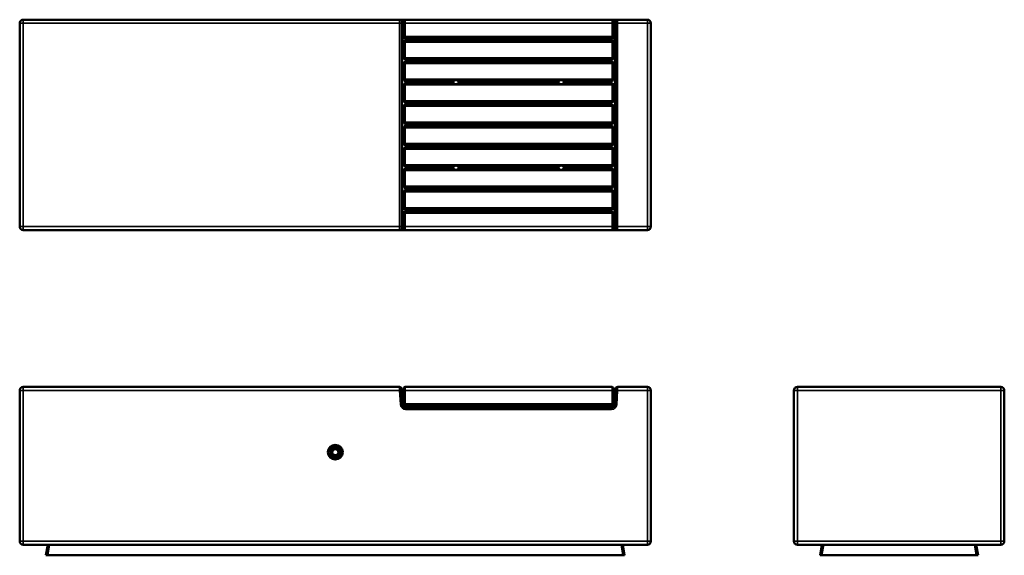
# Model space of a CAD drawing. Header units: millimetres. Extents: x 1752 to 4559, y 1456 to 2983.
import ezdxf

# ---------------------------------------------------------------- set-up
doc = ezdxf.new("R2010")
doc.units = ezdxf.units.MM
doc.layers.add('Visibile (ISO)', color=7, linetype='Continuous', lineweight=50)
doc.layers.add('Visibile sottile (ISO)', color=7, linetype='Continuous', lineweight=35)

msp = doc.modelspace()

# ---------------------------------------------------------------- linework, layer by layer
at = {"layer": 'Visibile (ISO)'}
for p, q in [((2835.2, 2983.5), (1761.7, 2983.5)), ((2837.3, 2983.5), (2835.2, 2983.5)), ((2850.7, 2983.5), (2837.3, 2983.5)), ((2845.7, 2973.5), (2845.7, 2978.5)), ((3440.7, 2983.5), (2850.7, 2983.5)), ((3454.1, 2983.5), (3440.7, 2983.5)), ((3445.7, 2978.5), (3445.7, 2973.5)), ((3456.2, 2983.5), (3454.1, 2983.5)), ((3541.7, 2983.5), (3456.2, 2983.5)), ((1751.7, 2973.5), (1751.7, 2393.5)), ((2845.7, 2973.5), (2845.7, 2935.5)), ((3445.7, 2935.5), (3445.7, 2973.5)), ((3551.7, 2393.5), (3551.7, 2973.5)), ((2841.8, 2920.6), (2841.8, 2446.4)), ((2842.3, 2929), (2842, 2924.9)), ((2850.7, 2930.5), (3440.7, 2930.5)), ((3440.7, 2924.5), (2850.7, 2924.5)), ((2985.7, 2926.4), (2984.5, 2924.9)), ((2985.7, 2926.4), (2985.7, 2924.5)), ((3005.7, 2926.4), (2985.7, 2926.4)), ((3005.7, 2924.5), (3005.7, 2926.4)), ((3007, 2924.9), (3005.7, 2926.4)), ((3285.7, 2926.4), (3284.5, 2924.9)), ((3285.7, 2926.4), (3285.7, 2924.5)), ((3305.7, 2926.4), (3285.7, 2926.4)), ((3305.7, 2924.5), (3305.7, 2926.4)), ((3307, 2924.9), (3305.7, 2926.4)), ((3449.1, 2929), (3449.5, 2924.9)), ((3449.6, 2920.6), (3449.6, 2446.4)), ((2845.7, 2919.5), (2845.7, 2874.5)), ((3445.7, 2874.5), (3445.7, 2919.5)), ((2850.7, 2869.5), (3440.7, 2869.5)), ((2983.2, 2869.5), (2983.2, 2863.5)), ((2985.7, 2869.5), (2985.7, 2863.5)), ((3005.7, 2863.5), (3005.7, 2869.5)), ((3008.2, 2863.5), (3008.2, 2869.5)), ((3283.2, 2869.5), (3283.2, 2863.5)), ((3285.7, 2869.5), (3285.7, 2863.5)), ((3305.7, 2863.5), (3305.7, 2869.5)), ((3308.2, 2863.5), (3308.2, 2869.5)), ((2845.7, 2858.5), (2845.7, 2813.5)), ((3440.7, 2863.5), (2850.7, 2863.5)), ((3445.7, 2813.5), (3445.7, 2858.5)), ((2990.5, 2808.5), (2850.7, 2808.5)), ((2983.2, 2808.5), (2983.2, 2802.5)), ((2985.7, 2808.5), (2985.7, 2802.5)), ((3290.5, 2808.5), (3000.9, 2808.5)), ((3005.7, 2802.5), (3005.7, 2808.5)), ((3008.2, 2802.5), (3008.2, 2808.5)), ((3283.2, 2808.5), (3283.2, 2802.5)), ((3285.7, 2808.5), (3285.7, 2802.5)), ((3300.9, 2808.5), (3440.7, 2808.5)), ((3305.7, 2802.5), (3305.7, 2808.5)), ((3308.2, 2802.5), (3308.2, 2808.5)), ((2845.7, 2797.5), (2845.7, 2752.5)), ((2990.5, 2802.5), (2850.7, 2802.5)), ((3000.9, 2802.5), (3290.5, 2802.5)), ((3300.9, 2802.5), (3440.7, 2802.5)), ((3445.7, 2752.5), (3445.7, 2797.5)), ((2845.7, 2736.5), (2845.7, 2691.5)), ((2850.7, 2747.5), (3440.7, 2747.5)), ((3440.7, 2741.5), (2850.7, 2741.5)), ((2983.2, 2747.5), (2983.2, 2741.5)), ((2985.7, 2747.5), (2985.7, 2741.5)), ((3005.7, 2741.5), (3005.7, 2747.5)), ((3008.2, 2741.5), (3008.2, 2747.5)), ((3283.2, 2747.5), (3283.2, 2741.5)), ((3285.7, 2747.5), (3285.7, 2741.5)), ((3305.7, 2741.5), (3305.7, 2747.5)), ((3308.2, 2741.5), (3308.2, 2747.5)), ((3445.7, 2691.5), (3445.7, 2736.5)), ((2845.7, 2675.5), (2845.7, 2630.5)), ((2850.7, 2686.5), (3440.7, 2686.5)), ((3440.7, 2680.5), (2850.7, 2680.5)), ((2983.2, 2686.5), (2983.2, 2680.5)), ((2985.7, 2686.5), (2985.7, 2680.5)), ((3005.7, 2680.5), (3005.7, 2686.5)), ((3008.2, 2680.5), (3008.2, 2686.5)), ((3283.2, 2686.5), (3283.2, 2680.5)), ((3285.7, 2686.5), (3285.7, 2680.5)), ((3305.7, 2680.5), (3305.7, 2686.5)), ((3308.2, 2680.5), (3308.2, 2686.5)), ((3445.7, 2630.5), (3445.7, 2675.5)), ((2845.7, 2614.5), (2845.7, 2569.5)), ((2850.7, 2625.5), (3440.7, 2625.5)), ((3440.7, 2619.5), (2850.7, 2619.5)), ((2983.2, 2625.5), (2983.2, 2619.5)), ((2985.7, 2625.5), (2985.7, 2619.5)), ((3005.7, 2619.5), (3005.7, 2625.5)), ((3008.2, 2619.5), (3008.2, 2625.5)), ((3283.2, 2625.5), (3283.2, 2619.5)), ((3285.7, 2625.5), (3285.7, 2619.5)), ((3305.7, 2619.5), (3305.7, 2625.5)), ((3308.2, 2619.5), (3308.2, 2625.5)), ((3445.7, 2569.5), (3445.7, 2614.5)), ((2990.5, 2564.5), (2850.7, 2564.5)), ((2990.5, 2558.5), (2850.7, 2558.5)), ((2983.2, 2564.5), (2983.2, 2558.5)), ((2985.7, 2564.5), (2985.7, 2558.5)), ((3290.5, 2564.5), (3000.9, 2564.5)), ((3000.9, 2558.5), (3290.5, 2558.5)), ((3005.7, 2558.5), (3005.7, 2564.5)), ((3008.2, 2558.5), (3008.2, 2564.5)), ((3283.2, 2564.5), (3283.2, 2558.5)), ((3285.7, 2564.5), (3285.7, 2558.5)), ((3300.9, 2564.5), (3440.7, 2564.5)), ((3300.9, 2558.5), (3440.7, 2558.5)), ((3305.7, 2558.5), (3305.7, 2564.5)), ((3308.2, 2558.5), (3308.2, 2564.5)), ((2845.7, 2553.5), (2845.7, 2508.5)), ((3445.7, 2508.5), (3445.7, 2553.5)), ((2850.7, 2503.5), (3440.7, 2503.5)), ((2983.2, 2503.5), (2983.2, 2497.5)), ((2985.7, 2503.5), (2985.7, 2497.5)), ((3005.7, 2497.5), (3005.7, 2503.5)), ((3008.2, 2497.5), (3008.2, 2503.5)), ((3283.2, 2503.5), (3283.2, 2497.5)), ((3285.7, 2503.5), (3285.7, 2497.5)), ((3305.7, 2497.5), (3305.7, 2503.5)), ((3308.2, 2497.5), (3308.2, 2503.5)), ((2845.7, 2492.5), (2845.7, 2447.5)), ((3440.7, 2497.5), (2850.7, 2497.5)), ((3445.7, 2447.5), (3445.7, 2492.5)), ((2842, 2442), (2842.3, 2438)), ((2845.7, 2431.5), (2845.7, 2393.5)), ((2850.7, 2442.5), (3440.7, 2442.5)), ((3440.7, 2436.5), (2850.7, 2436.5)), ((2984.5, 2442), (2985.7, 2440.6)), ((2985.7, 2442.5), (2985.7, 2440.6)), ((2985.7, 2440.6), (3005.7, 2440.6)), ((3005.7, 2440.6), (3005.7, 2442.5)), ((3005.7, 2440.6), (3007, 2442)), ((3284.5, 2442), (3285.7, 2440.6)), ((3285.7, 2442.5), (3285.7, 2440.6)), ((3285.7, 2440.6), (3305.7, 2440.6)), ((3305.7, 2440.6), (3305.7, 2442.5)), ((3305.7, 2440.6), (3307, 2442)), ((3445.7, 2393.5), (3445.7, 2431.5)), ((3449.5, 2442), (3449.1, 2438)), ((2845.7, 2388.5), (2845.7, 2393.5)), ((3445.7, 2393.5), (3445.7, 2388.5)), ((1761.7, 2383.5), (2835.2, 2383.5)), ((2835.2, 2383.5), (2837.3, 2383.5)), ((2837.3, 2383.5), (2850.7, 2383.5)), ((2850.7, 2383.5), (3440.7, 2383.5)), ((3440.7, 2383.5), (3454.1, 2383.5)), ((3454.1, 2383.5), (3456.2, 2383.5)), ((3456.2, 2383.5), (3541.7, 2383.5)), ((1751.7, 1926.3), (1751.7, 1496.3)), ((2835, 1936.3), (1761.7, 1936.3)), ((2840.2, 1926.6), (2840, 1931.6)), ((2842.3, 1886.8), (2840.2, 1926.6)), ((2845.7, 1926.3), (2845.7, 1931.3)), ((2845.7, 1926.3), (2845.7, 1888.3)), ((3440.7, 1936.3), (2850.7, 1936.3)), ((3445.7, 1931.3), (3445.7, 1926.3)), ((3445.7, 1888.3), (3445.7, 1926.3)), ((3451.2, 1926.6), (3449.1, 1886.8)), ((3451.5, 1931.6), (3451.2, 1926.6)), ((3541.7, 1936.3), (3456.5, 1936.3)), ((3551.7, 1496.3), (3551.7, 1926.3)), ((3959.4, 1926.3), (3959.4, 1496.3)), ((4549.4, 1936.3), (3969.4, 1936.3)), ((4559.4, 1496.3), (4559.4, 1926.3)), ((2841.8, 1896.3), (2845.7, 1896.3)), ((2850.7, 1883.3), (3440.7, 1883.3)), ((3445.7, 1896.3), (3449.6, 1896.3)), ((3439.1, 1877.3), (2852.3, 1877.3)), ((1761.7, 1486.3), (3541.7, 1486.3)), ((1831.7, 1486.3), (1826.7, 1456.3)), ((3476.7, 1456.3), (3471.7, 1486.3)), ((3969.4, 1486.3), (4549.4, 1486.3)), ((4039.4, 1486.3), (4034.4, 1456.3)), ((4484.4, 1456.3), (4479.4, 1486.3)), ((1831.7, 1456.3), (1826.7, 1456.3)), ((3471.8, 1456.3), (1831.7, 1456.3)), ((3476.7, 1456.3), (3471.8, 1456.3)), ((4039.3, 1456.3), (4034.4, 1456.3)), ((4479.4, 1456.3), (4039.3, 1456.3)), ((4484.4, 1456.3), (4479.4, 1456.3))]:
    msp.add_line(p, q, dxfattribs=at)
for radius in [21, 15.2, 13, 12.8, 8.65]:
    msp.add_circle((2651.7, 1750.3), radius, dxfattribs=at)
for centre, radius, start, end in [((1761.7, 2973.5), 10, 90, 180), ((2850.7, 2978.5), 5, 90, 180), ((3440.7, 2978.5), 5, 0, 90), ((3541.7, 2973.5), 10, 0, 90), ((2850.7, 2935.5), 5, 180, 270), ((2850.7, 2919.5), 5, 90, 180), ((3440.7, 2935.5), 5, 270, 0), ((3440.7, 2919.5), 5, 0, 90), ((2850.7, 2874.5), 5, 180, 270), ((3440.7, 2874.5), 5, 270, 0), ((2850.7, 2858.5), 5, 90, 180), ((3440.7, 2858.5), 5, 0, 90), ((2850.7, 2813.5), 5, 180, 270), ((3440.7, 2813.5), 5, 270, 0), ((2850.7, 2797.5), 5, 90, 180), ((3440.7, 2797.5), 5, 0, 90), ((2850.7, 2752.5), 5, 180, 270), ((3440.7, 2752.5), 5, 270, 0), ((2850.7, 2736.5), 5, 90, 180), ((3440.7, 2736.5), 5, 0, 90), ((2850.7, 2691.5), 5, 180, 270), ((2850.7, 2675.5), 5, 90, 180), ((3440.7, 2691.5), 5, 270, 0), ((3440.7, 2675.5), 5, 0, 90), ((2850.7, 2630.5), 5, 180, 270), ((2850.7, 2614.5), 5, 90, 180), ((3440.7, 2630.5), 5, 270, 0), ((3440.7, 2614.5), 5, 0, 90), ((2850.7, 2569.5), 5, 180, 270), ((2850.7, 2553.5), 5, 90, 180), ((3440.7, 2569.5), 5, 270, 0), ((3440.7, 2553.5), 5, 0, 90), ((2850.7, 2508.5), 5, 180, 270), ((3440.7, 2508.5), 5, 270, 0), ((2850.7, 2492.5), 5, 90, 180), ((3440.7, 2492.5), 5, 0, 90), ((2850.7, 2447.5), 5, 180, 270), ((3440.7, 2447.5), 5, 270, 0), ((2850.7, 2431.5), 5, 90, 180), ((3440.7, 2431.5), 5, 0, 90), ((1761.7, 2393.5), 10, 180, 270), ((2850.7, 2388.5), 5, 180, 270), ((3440.7, 2388.5), 5, 270, 0), ((3541.7, 2393.5), 10, 270, 0), ((1761.7, 1926.3), 10, 90, 180), ((2850.7, 1931.3), 5, 90, 180), ((3440.7, 1931.3), 5, 0, 90), ((3541.7, 1926.3), 10, 0, 90), ((3969.4, 1926.3), 10, 90, 180), ((4549.4, 1926.3), 10, 0, 90), ((2852.3, 1887.3), 10, 183, 270), ((2850.7, 1888.3), 5, 180, 270), ((3439.1, 1887.3), 10, 270, 357), ((3440.7, 1888.3), 5, 270, 0), ((1761.7, 1496.3), 10, 180, 270), ((3541.7, 1496.3), 10, 270, 0), ((3969.4, 1496.3), 10, 180, 270), ((4549.4, 1496.3), 10, 270, 0)]:
    msp.add_arc(centre, radius, start, end, dxfattribs=at)
for centre, major_axis, ratio, start_param, end_param in [((2842.1, 2920.6), (0, -5), 0.052408, 3.665191, 4.712389), ((2852.3, 2928.7), (10, 0), 0.57735, 2.222456, 3.089233), ((2985.7, 2920.6), (0, 5), 0.5, 0.523599, 0.680354), ((3005.7, 2920.6), (0, 5), 0.5, 5.602832, 5.759587), ((3285.7, 2920.6), (0, 5), 0.5, 0.523599, 0.680354), ((3305.7, 2920.6), (0, 5), 0.5, 5.602832, 5.759587), ((3439.1, 2928.7), (10, 0), 0.57735, 0.05236, 0.919136), ((3449.4, 2920.6), (0, -5), 0.052408, 1.570796, 2.617994), ((2842.1, 2446.4), (0, -5), 0.052408, 4.712389, 5.759587), ((3449.4, 2446.4), (0, -5), 0.052408, 0.523599, 1.570796), ((2852.3, 2438.3), (10, 0), 0.57735, 3.193953, 4.060729), ((2985.7, 2446.4), (0, 5), 0.5, 2.461239, 2.617994), ((3005.7, 2446.4), (0, 5), 0.5, 3.665191, 3.821946), ((3285.7, 2446.4), (0, 5), 0.5, 2.461239, 2.617994), ((3305.7, 2446.4), (0, 5), 0.5, 3.665191, 3.821946), ((3439.1, 2438.3), (10, 0), 0.57735, 5.364049, 6.230825)]:
    msp.add_ellipse(centre, major_axis=major_axis, ratio=ratio, start_param=start_param, end_param=end_param, dxfattribs=at)
for points, knots in [([(3000.9, 2808.5), (3000.9, 2808.5), (3000.9, 2808.6), (3000.6, 2809), (3000.3, 2809.3), (2999.9, 2809.8), (2999.7, 2810), (2999.3, 2810.3), (2999, 2810.5), (2998.4, 2810.9), (2997.9, 2811.1), (2996.8, 2811.4), (2996.2, 2811.5), (2995.2, 2811.5), (2994.6, 2811.4), (2993.6, 2811.1), (2993.1, 2810.9), (2992.4, 2810.5), (2992.2, 2810.3), (2991.8, 2810), (2991.6, 2809.8), (2991.1, 2809.3), (2990.9, 2809), (2990.6, 2808.6), (2990.5, 2808.5), (2990.5, 2808.5)], [0, 0, 0, 0, 0.179532, 0.179532, 0.359063, 0.359063, 0.44204, 0.44204, 0.525016, 0.525016, 0.681214, 0.681214, 0.837412, 0.837412, 0.99361, 0.99361, 1.149808, 1.149808, 1.232784, 1.232784, 1.315761, 1.315761, 1.495293, 1.495293, 1.674824, 1.674824, 1.674824, 1.674824]), ([(3300.9, 2808.5), (3300.9, 2808.5), (3300.9, 2808.6), (3300.6, 2809), (3300.3, 2809.3), (3299.9, 2809.8), (3299.7, 2810), (3299.3, 2810.3), (3299, 2810.5), (3298.4, 2810.9), (3297.9, 2811.1), (3296.8, 2811.4), (3296.2, 2811.5), (3295.2, 2811.5), (3294.6, 2811.4), (3293.6, 2811.1), (3293.1, 2810.9), (3292.4, 2810.5), (3292.2, 2810.3), (3291.8, 2810), (3291.6, 2809.8), (3291.1, 2809.3), (3290.9, 2809), (3290.6, 2808.6), (3290.5, 2808.5), (3290.5, 2808.5)], [0, 0, 0, 0, 0.179532, 0.179532, 0.359063, 0.359063, 0.44204, 0.44204, 0.525016, 0.525016, 0.681214, 0.681214, 0.837412, 0.837412, 0.99361, 0.99361, 1.149808, 1.149808, 1.232784, 1.232784, 1.315761, 1.315761, 1.495293, 1.495293, 1.674824, 1.674824, 1.674824, 1.674824]), ([(2990.5, 2802.5), (2990.5, 2802.5), (2990.6, 2802.3), (2990.9, 2801.9), (2991.1, 2801.6), (2991.6, 2801.1), (2991.8, 2800.9), (2992.2, 2800.6), (2992.4, 2800.4), (2993.1, 2800.1), (2993.6, 2799.8), (2994.6, 2799.5), (2995.2, 2799.5), (2996.2, 2799.5), (2996.8, 2799.5), (2997.9, 2799.8), (2998.4, 2800.1), (2999, 2800.4), (2999.3, 2800.6), (2999.7, 2800.9), (2999.9, 2801.1), (3000.3, 2801.6), (3000.6, 2801.9), (3000.9, 2802.3), (3000.9, 2802.5), (3000.9, 2802.5)], [0, 0, 0, 0, 0.179532, 0.179532, 0.359063, 0.359063, 0.44204, 0.44204, 0.525016, 0.525016, 0.681214, 0.681214, 0.837412, 0.837412, 0.99361, 0.99361, 1.149808, 1.149808, 1.232784, 1.232784, 1.315761, 1.315761, 1.495293, 1.495293, 1.674824, 1.674824, 1.674824, 1.674824]), ([(3290.5, 2802.5), (3290.5, 2802.5), (3290.6, 2802.3), (3290.9, 2801.9), (3291.1, 2801.6), (3291.6, 2801.1), (3291.8, 2800.9), (3292.2, 2800.6), (3292.4, 2800.4), (3293.1, 2800.1), (3293.6, 2799.8), (3294.6, 2799.5), (3295.2, 2799.5), (3296.2, 2799.5), (3296.8, 2799.5), (3297.9, 2799.8), (3298.4, 2800.1), (3299, 2800.4), (3299.3, 2800.6), (3299.7, 2800.9), (3299.9, 2801.1), (3300.3, 2801.6), (3300.6, 2801.9), (3300.9, 2802.3), (3300.9, 2802.5), (3300.9, 2802.5)], [0, 0, 0, 0, 0.179532, 0.179532, 0.359063, 0.359063, 0.44204, 0.44204, 0.525016, 0.525016, 0.681214, 0.681214, 0.837412, 0.837412, 0.99361, 0.99361, 1.149808, 1.149808, 1.232784, 1.232784, 1.315761, 1.315761, 1.495293, 1.495293, 1.674824, 1.674824, 1.674824, 1.674824]), ([(3000.9, 2564.5), (3000.9, 2564.5), (3000.9, 2564.6), (3000.6, 2565), (3000.3, 2565.3), (2999.9, 2565.8), (2999.7, 2566), (2999.3, 2566.3), (2999, 2566.5), (2998.4, 2566.9), (2997.9, 2567.1), (2996.8, 2567.4), (2996.2, 2567.5), (2995.2, 2567.5), (2994.6, 2567.4), (2993.6, 2567.1), (2993.1, 2566.9), (2992.4, 2566.5), (2992.2, 2566.3), (2991.8, 2566), (2991.6, 2565.8), (2991.1, 2565.3), (2990.9, 2565), (2990.6, 2564.6), (2990.5, 2564.5), (2990.5, 2564.5)], [0, 0, 0, 0, 0.179532, 0.179532, 0.359063, 0.359063, 0.44204, 0.44204, 0.525016, 0.525016, 0.681214, 0.681214, 0.837412, 0.837412, 0.99361, 0.99361, 1.149808, 1.149808, 1.232784, 1.232784, 1.315761, 1.315761, 1.495293, 1.495293, 1.674824, 1.674824, 1.674824, 1.674824]), ([(2990.5, 2558.5), (2990.5, 2558.5), (2990.6, 2558.3), (2990.9, 2557.9), (2991.1, 2557.6), (2991.6, 2557.1), (2991.8, 2556.9), (2992.2, 2556.6), (2992.4, 2556.4), (2993.1, 2556.1), (2993.6, 2555.8), (2994.6, 2555.5), (2995.2, 2555.5), (2996.2, 2555.5), (2996.8, 2555.5), (2997.9, 2555.8), (2998.4, 2556.1), (2999, 2556.4), (2999.3, 2556.6), (2999.7, 2556.9), (2999.9, 2557.1), (3000.3, 2557.6), (3000.6, 2557.9), (3000.9, 2558.3), (3000.9, 2558.5), (3000.9, 2558.5)], [0, 0, 0, 0, 0.179532, 0.179532, 0.359063, 0.359063, 0.44204, 0.44204, 0.525016, 0.525016, 0.681214, 0.681214, 0.837412, 0.837412, 0.99361, 0.99361, 1.149808, 1.149808, 1.232784, 1.232784, 1.315761, 1.315761, 1.495293, 1.495293, 1.674824, 1.674824, 1.674824, 1.674824]), ([(3300.9, 2564.5), (3300.9, 2564.5), (3300.9, 2564.6), (3300.6, 2565), (3300.3, 2565.3), (3299.9, 2565.8), (3299.7, 2566), (3299.3, 2566.3), (3299, 2566.5), (3298.4, 2566.9), (3297.9, 2567.1), (3296.8, 2567.4), (3296.2, 2567.5), (3295.2, 2567.5), (3294.6, 2567.4), (3293.6, 2567.1), (3293.1, 2566.9), (3292.4, 2566.5), (3292.2, 2566.3), (3291.8, 2566), (3291.6, 2565.8), (3291.1, 2565.3), (3290.9, 2565), (3290.6, 2564.6), (3290.5, 2564.5), (3290.5, 2564.5)], [0, 0, 0, 0, 0.179532, 0.179532, 0.359063, 0.359063, 0.44204, 0.44204, 0.525016, 0.525016, 0.681214, 0.681214, 0.837412, 0.837412, 0.99361, 0.99361, 1.149808, 1.149808, 1.232784, 1.232784, 1.315761, 1.315761, 1.495293, 1.495293, 1.674824, 1.674824, 1.674824, 1.674824]), ([(3290.5, 2558.5), (3290.5, 2558.5), (3290.6, 2558.3), (3290.9, 2557.9), (3291.1, 2557.6), (3291.6, 2557.1), (3291.8, 2556.9), (3292.2, 2556.6), (3292.4, 2556.4), (3293.1, 2556.1), (3293.6, 2555.8), (3294.6, 2555.5), (3295.2, 2555.5), (3296.2, 2555.5), (3296.8, 2555.5), (3297.9, 2555.8), (3298.4, 2556.1), (3299, 2556.4), (3299.3, 2556.6), (3299.7, 2556.9), (3299.9, 2557.1), (3300.3, 2557.6), (3300.6, 2557.9), (3300.9, 2558.3), (3300.9, 2558.5), (3300.9, 2558.5)], [0, 0, 0, 0, 0.179532, 0.179532, 0.359063, 0.359063, 0.44204, 0.44204, 0.525016, 0.525016, 0.681214, 0.681214, 0.837412, 0.837412, 0.99361, 0.99361, 1.149808, 1.149808, 1.232784, 1.232784, 1.315761, 1.315761, 1.495293, 1.495293, 1.674824, 1.674824, 1.674824, 1.674824]), ([(2840, 1931.6), (2839.9, 1932.7), (2839.5, 1933.7), (2838.8, 1934.6), (2838.3, 1935.1), (2837.7, 1935.6), (2837.1, 1935.9), (2836.4, 1936.2), (2835.7, 1936.3), (2835, 1936.3)], [-1, -1, -1, -1, -0.571429, -0.571429, -0.571429, -0.285714, -0.285714, -0.285714, 0, 0, 0, 0]), ([(3456.5, 1936.3), (3455.8, 1936.3), (3454.3, 1936), (3452.2, 1934.4), (3451.5, 1932.7), (3451.5, 1931.6)], [0, 0, 0, 0, 0.285714, 0.571429, 1, 1, 1, 1])]:
    msp.add_open_spline(points, degree=3, knots=knots, dxfattribs=at)
at = {"layer": 'Visibile sottile (ISO)'}
for p, q in [((1761.7, 2983.5), (1761.7, 2973.5)), ((2840.2, 2978.5), (2842.3, 2978.5)), ((2842.3, 2978.5), (2845.7, 2978.5)), ((2842.3, 2978.5), (2842.3, 2929)), ((2850.7, 2983.5), (2850.7, 2973.5)), ((3440.7, 2973.5), (3440.7, 2983.5)), ((3445.7, 2978.5), (3449.1, 2978.5)), ((3449.1, 2978.5), (3451.2, 2978.5)), ((3449.1, 2978.5), (3449.1, 2929)), ((3541.7, 2973.5), (3541.7, 2983.5)), ((1761.7, 2973.5), (1751.7, 2973.5)), ((1761.7, 2393.5), (1761.7, 2973.5)), ((1761.7, 2973.5), (2835, 2973.5)), ((2835, 2973.5), (2840, 2973.5)), ((2835, 2973.5), (2835, 2393.5)), ((2840, 2393.5), (2840, 2973.5)), ((2850.7, 2973.5), (2845.7, 2973.5)), ((2850.7, 2973.5), (3440.7, 2973.5)), ((2850.7, 2935.5), (2850.7, 2973.5)), ((3445.7, 2973.5), (3440.7, 2973.5)), ((3440.7, 2973.5), (3440.7, 2935.5)), ((3451.5, 2973.5), (3456.5, 2973.5)), ((3451.5, 2973.5), (3451.5, 2393.5)), ((3456.5, 2973.5), (3541.7, 2973.5)), ((3456.5, 2393.5), (3456.5, 2973.5)), ((3551.7, 2973.5), (3541.7, 2973.5)), ((3541.7, 2973.5), (3541.7, 2393.5)), ((2841.8, 2920.6), (2845.9, 2920.6)), ((2842, 2924.9), (2984.5, 2924.9)), ((2845.7, 2935.5), (2850.7, 2935.5)), ((2850.7, 2935.5), (2850.7, 2930.5)), ((3440.7, 2935.5), (2850.7, 2935.5)), ((2850.7, 2924.5), (2850.7, 2919.5)), ((3007, 2924.9), (3284.5, 2924.9)), ((3307, 2924.9), (3449.5, 2924.9)), ((3440.7, 2935.5), (3445.7, 2935.5)), ((3440.7, 2930.5), (3440.7, 2935.5)), ((3440.7, 2919.5), (3440.7, 2924.5)), ((3445.6, 2920.6), (3449.6, 2920.6)), ((2850.7, 2919.5), (2845.7, 2919.5)), ((2850.7, 2919.5), (3440.7, 2919.5)), ((2850.7, 2874.5), (2850.7, 2919.5)), ((3445.7, 2919.5), (3440.7, 2919.5)), ((3440.7, 2919.5), (3440.7, 2874.5)), ((2845.7, 2874.5), (2850.7, 2874.5)), ((2850.7, 2874.5), (2850.7, 2869.5)), ((3440.7, 2874.5), (2850.7, 2874.5)), ((3440.7, 2874.5), (3445.7, 2874.5)), ((3440.7, 2869.5), (3440.7, 2874.5)), ((2850.7, 2858.5), (2845.7, 2858.5)), ((2850.7, 2863.5), (2850.7, 2858.5)), ((2850.7, 2858.5), (3440.7, 2858.5)), ((2850.7, 2813.5), (2850.7, 2858.5)), ((3440.7, 2858.5), (3440.7, 2863.5)), ((3445.7, 2858.5), (3440.7, 2858.5)), ((3440.7, 2858.5), (3440.7, 2813.5)), ((2845.7, 2813.5), (2850.7, 2813.5)), ((2850.7, 2813.5), (2850.7, 2808.5)), ((3440.7, 2813.5), (2850.7, 2813.5)), ((3440.7, 2813.5), (3445.7, 2813.5)), ((3440.7, 2808.5), (3440.7, 2813.5)), ((2850.7, 2797.5), (2845.7, 2797.5)), ((2850.7, 2802.5), (2850.7, 2797.5)), ((2850.7, 2797.5), (3440.7, 2797.5)), ((2850.7, 2752.5), (2850.7, 2797.5)), ((3440.7, 2797.5), (3440.7, 2802.5)), ((3445.7, 2797.5), (3440.7, 2797.5)), ((3440.7, 2797.5), (3440.7, 2752.5)), ((2845.7, 2752.5), (2850.7, 2752.5)), ((2850.7, 2752.5), (2850.7, 2747.5)), ((3440.7, 2752.5), (2850.7, 2752.5)), ((3440.7, 2752.5), (3445.7, 2752.5)), ((3440.7, 2747.5), (3440.7, 2752.5)), ((2850.7, 2736.5), (2845.7, 2736.5)), ((2850.7, 2741.5), (2850.7, 2736.5)), ((2850.7, 2736.5), (3440.7, 2736.5)), ((2850.7, 2691.5), (2850.7, 2736.5)), ((3440.7, 2736.5), (3440.7, 2741.5)), ((3445.7, 2736.5), (3440.7, 2736.5)), ((3440.7, 2736.5), (3440.7, 2691.5)), ((2845.7, 2691.5), (2850.7, 2691.5)), ((2850.7, 2675.5), (2845.7, 2675.5)), ((2850.7, 2691.5), (2850.7, 2686.5)), ((3440.7, 2691.5), (2850.7, 2691.5)), ((2850.7, 2680.5), (2850.7, 2675.5)), ((2850.7, 2675.5), (3440.7, 2675.5)), ((2850.7, 2630.5), (2850.7, 2675.5)), ((3440.7, 2691.5), (3445.7, 2691.5)), ((3440.7, 2686.5), (3440.7, 2691.5)), ((3440.7, 2675.5), (3440.7, 2680.5)), ((3445.7, 2675.5), (3440.7, 2675.5)), ((3440.7, 2675.5), (3440.7, 2630.5)), ((2845.7, 2630.5), (2850.7, 2630.5)), ((2850.7, 2614.5), (2845.7, 2614.5)), ((2850.7, 2630.5), (2850.7, 2625.5)), ((3440.7, 2630.5), (2850.7, 2630.5)), ((2850.7, 2619.5), (2850.7, 2614.5)), ((2850.7, 2614.5), (3440.7, 2614.5)), ((2850.7, 2569.5), (2850.7, 2614.5)), ((3440.7, 2630.5), (3445.7, 2630.5)), ((3440.7, 2625.5), (3440.7, 2630.5)), ((3440.7, 2614.5), (3440.7, 2619.5)), ((3445.7, 2614.5), (3440.7, 2614.5)), ((3440.7, 2614.5), (3440.7, 2569.5)), ((2845.7, 2569.5), (2850.7, 2569.5)), ((2850.7, 2569.5), (2850.7, 2564.5)), ((3440.7, 2569.5), (2850.7, 2569.5)), ((2850.7, 2558.5), (2850.7, 2553.5)), ((3440.7, 2569.5), (3445.7, 2569.5)), ((3440.7, 2564.5), (3440.7, 2569.5)), ((3440.7, 2553.5), (3440.7, 2558.5)), ((2850.7, 2553.5), (2845.7, 2553.5)), ((2850.7, 2553.5), (3440.7, 2553.5)), ((2850.7, 2508.5), (2850.7, 2553.5)), ((3445.7, 2553.5), (3440.7, 2553.5)), ((3440.7, 2553.5), (3440.7, 2508.5)), ((2845.7, 2508.5), (2850.7, 2508.5)), ((2850.7, 2508.5), (2850.7, 2503.5)), ((3440.7, 2508.5), (2850.7, 2508.5)), ((3440.7, 2508.5), (3445.7, 2508.5)), ((3440.7, 2503.5), (3440.7, 2508.5)), ((2850.7, 2492.5), (2845.7, 2492.5)), ((2850.7, 2497.5), (2850.7, 2492.5)), ((2850.7, 2492.5), (3440.7, 2492.5)), ((2850.7, 2447.5), (2850.7, 2492.5)), ((3440.7, 2492.5), (3440.7, 2497.5)), ((3445.7, 2492.5), (3440.7, 2492.5)), ((3440.7, 2492.5), (3440.7, 2447.5)), ((2841.8, 2446.4), (2845.9, 2446.4)), ((2845.7, 2447.5), (2850.7, 2447.5)), ((2850.7, 2447.5), (2850.7, 2442.5)), ((3440.7, 2447.5), (2850.7, 2447.5)), ((3440.7, 2447.5), (3445.7, 2447.5)), ((3440.7, 2442.5), (3440.7, 2447.5)), ((3445.6, 2446.4), (3449.6, 2446.4)), ((2984.5, 2442), (2842, 2442)), ((2842.3, 2438), (2842.3, 2388.5)), ((2850.7, 2431.5), (2845.7, 2431.5)), ((2850.7, 2436.5), (2850.7, 2431.5)), ((2850.7, 2431.5), (3440.7, 2431.5)), ((2850.7, 2393.5), (2850.7, 2431.5)), ((3284.5, 2442), (3007, 2442)), ((3449.5, 2442), (3307, 2442)), ((3440.7, 2431.5), (3440.7, 2436.5)), ((3445.7, 2431.5), (3440.7, 2431.5)), ((3440.7, 2431.5), (3440.7, 2393.5)), ((3449.1, 2438), (3449.1, 2388.5)), ((1751.7, 2393.5), (1761.7, 2393.5)), ((1761.7, 2393.5), (1761.7, 2383.5)), ((2835, 2393.5), (1761.7, 2393.5)), ((2840, 2393.5), (2835, 2393.5)), ((2842.3, 2388.5), (2840.2, 2388.5)), ((2845.7, 2388.5), (2842.3, 2388.5)), ((2845.7, 2393.5), (2850.7, 2393.5)), ((2850.7, 2393.5), (2850.7, 2383.5)), ((3440.7, 2393.5), (2850.7, 2393.5)), ((3440.7, 2383.5), (3440.7, 2393.5)), ((3440.7, 2393.5), (3445.7, 2393.5)), ((3449.1, 2388.5), (3445.7, 2388.5)), ((3451.2, 2388.5), (3449.1, 2388.5)), ((3456.5, 2393.5), (3451.5, 2393.5)), ((3541.7, 2393.5), (3456.5, 2393.5)), ((3541.7, 2393.5), (3551.7, 2393.5)), ((3541.7, 2383.5), (3541.7, 2393.5)), ((1761.7, 1926.3), (1751.7, 1926.3)), ((1761.7, 1936.3), (1761.7, 1926.3)), ((1761.7, 1496.3), (1761.7, 1926.3)), ((1761.7, 1926.3), (2835.2, 1926.3)), ((2835, 1936.3), (2835.2, 1926.3)), ((2835.2, 1926.3), (2840.2, 1926.6)), ((2835.2, 1926.3), (2837.3, 1886.5)), ((2850.7, 1926.3), (2845.7, 1926.3)), ((2850.7, 1936.3), (2850.7, 1926.3)), ((2850.7, 1926.3), (3440.7, 1926.3)), ((2850.7, 1888.3), (2850.7, 1926.3)), ((3440.7, 1926.3), (3440.7, 1936.3)), ((3445.7, 1926.3), (3440.7, 1926.3)), ((3440.7, 1926.3), (3440.7, 1888.3)), ((3451.2, 1926.6), (3456.2, 1926.3)), ((3454.1, 1886.5), (3456.2, 1926.3)), ((3456.2, 1926.3), (3456.5, 1936.3)), ((3456.2, 1926.3), (3541.7, 1926.3)), ((3541.7, 1926.3), (3541.7, 1936.3)), ((3551.7, 1926.3), (3541.7, 1926.3)), ((3541.7, 1926.3), (3541.7, 1496.3)), ((3969.4, 1926.3), (3959.4, 1926.3)), ((3969.4, 1936.3), (3969.4, 1926.3)), ((3969.4, 1926.3), (4549.4, 1926.3)), ((3969.4, 1496.3), (3969.4, 1926.3)), ((4549.4, 1926.3), (4549.4, 1936.3)), ((4559.4, 1926.3), (4549.4, 1926.3)), ((4549.4, 1926.3), (4549.4, 1496.3)), ((2837.3, 1886.5), (2842.3, 1886.8)), ((2845.7, 1893.8), (2842, 1893.8)), ((2845.7, 1888.3), (2850.7, 1888.3)), ((2850.7, 1888.3), (2850.7, 1883.3)), ((3440.7, 1888.3), (2850.7, 1888.3)), ((3440.7, 1888.3), (3445.7, 1888.3)), ((3440.7, 1883.3), (3440.7, 1888.3)), ((3449.5, 1893.8), (3445.7, 1893.8)), ((3454.1, 1886.5), (3449.1, 1886.8)), ((2852.3, 1872.3), (2852.3, 1877.3)), ((2852.3, 1872.3), (3439.1, 1872.3)), ((3439.1, 1872.3), (3439.1, 1877.3)), ((1751.7, 1496.3), (1761.7, 1496.3)), ((1761.7, 1496.3), (1761.7, 1486.3)), ((3541.7, 1496.3), (1761.7, 1496.3)), ((3541.7, 1496.3), (3551.7, 1496.3)), ((3541.7, 1486.3), (3541.7, 1496.3)), ((3959.4, 1496.3), (3969.4, 1496.3)), ((3969.4, 1496.3), (3969.4, 1486.3)), ((4549.4, 1496.3), (3969.4, 1496.3)), ((4549.4, 1496.3), (4559.4, 1496.3)), ((4549.4, 1486.3), (4549.4, 1496.3)), ((1831.7, 1456.3), (1836.7, 1486.3)), ((3466.8, 1486.3), (3471.8, 1456.3)), ((4039.3, 1456.3), (4044.3, 1486.3)), ((4474.4, 1486.3), (4479.4, 1456.3))]:
    msp.add_line(p, q, dxfattribs=at)
for centre, start, end in [((2852.3, 1887.3), 183, 270), ((3439.1, 1887.3), 270, 357)]:
    msp.add_arc(centre, 15, start, end, dxfattribs=at)
for centre, major_axis, start_param, end_param in [((2837.3, 2978.5), (0, 5), 4.712389, 6.283185), ((3454.1, 2978.5), (0, 5), 0, 1.570796), ((2837.3, 2388.5), (0, -5), 0, 1.570796), ((3454.1, 2388.5), (0, -5), 4.712389, 6.283185)]:
    msp.add_ellipse(centre, major_axis=major_axis, ratio=0.99863, start_param=start_param, end_param=end_param, dxfattribs=at)
for points, knots in [([(2835.2, 2983.5), (2835.2, 2983.5), (2835.1, 2982.2), (2835, 2977.9), (2835, 2975), (2835, 2973.5)], [-1.570796, -1.570796, -1.570796, -1.570796, -0.897598, -0.448799, 0, 0, 0, 0]), ([(2840.2, 2978.5), (2840.2, 2979.6), (2839.8, 2980.7), (2839.1, 2981.6), (2838.7, 2982.2), (2838.1, 2982.6), (2837.4, 2983), (2836.7, 2983.3), (2836, 2983.5), (2835.2, 2983.5)], [-1, -1, -1, -1, -0.571429, -0.571429, -0.571429, -0.285714, -0.285714, -0.285714, 0, 0, 0, 0]), ([(2840, 2973.5), (2840, 2974.2), (2840, 2975.7), (2840.1, 2977.8), (2840.2, 2978.5), (2840.2, 2978.5)], [0, 0, 0, 0, 0.448799, 0.897598, 1.570796, 1.570796, 1.570796, 1.570796]), ([(3456.2, 2983.5), (3455.5, 2983.5), (3454, 2983.1), (3451.9, 2981.4), (3451.2, 2979.6), (3451.2, 2978.5)], [0, 0, 0, 0, 0.285714, 0.571429, 1, 1, 1, 1]), ([(3451.2, 2978.5), (3451.3, 2978.5), (3451.4, 2977.8), (3451.5, 2975.7), (3451.5, 2974.2), (3451.5, 2973.5)], [-1.570796, -1.570796, -1.570796, -1.570796, -0.897598, -0.448799, 0, 0, 0, 0]), ([(3456.5, 2973.5), (3456.5, 2975), (3456.5, 2977.9), (3456.4, 2982.2), (3456.3, 2983.5), (3456.2, 2983.5)], [0, 0, 0, 0, 0.448799, 0.897598, 1.570796, 1.570796, 1.570796, 1.570796]), ([(2835, 2393.5), (2835, 2392), (2835, 2389), (2835.1, 2384.8), (2835.2, 2383.5), (2835.2, 2383.5)], [0, 0, 0, 0, 0.448799, 0.897598, 1.570796, 1.570796, 1.570796, 1.570796]), ([(2835.2, 2383.5), (2836, 2383.5), (2837.5, 2383.8), (2839.6, 2385.5), (2840.2, 2387.3), (2840.2, 2388.5)], [0, 0, 0, 0, 0.285714, 0.571429, 1, 1, 1, 1]), ([(2840.2, 2388.5), (2840.2, 2388.5), (2840.1, 2389.1), (2840, 2391.2), (2840, 2392.7), (2840, 2393.5)], [-1.570796, -1.570796, -1.570796, -1.570796, -0.897598, -0.448799, 0, 0, 0, 0]), ([(3451.5, 2393.5), (3451.5, 2392.7), (3451.5, 2391.2), (3451.4, 2389.1), (3451.3, 2388.5), (3451.2, 2388.5)], [0, 0, 0, 0, 0.448799, 0.897598, 1.570796, 1.570796, 1.570796, 1.570796]), ([(3451.2, 2388.5), (3451.2, 2387.3), (3451.9, 2385.5), (3454, 2383.8), (3455.5, 2383.5), (3456.2, 2383.5)], [-1, -1, -1, -1, -0.571429, -0.285714, 0, 0, 0, 0]), ([(3456.2, 2383.5), (3456.3, 2383.5), (3456.4, 2384.8), (3456.5, 2389), (3456.5, 2392), (3456.5, 2393.5)], [-1.570796, -1.570796, -1.570796, -1.570796, -0.897598, -0.448799, 0, 0, 0, 0])]:
    msp.add_open_spline(points, degree=3, knots=knots, dxfattribs=at)

doc.saveas('drawing.dxf')
